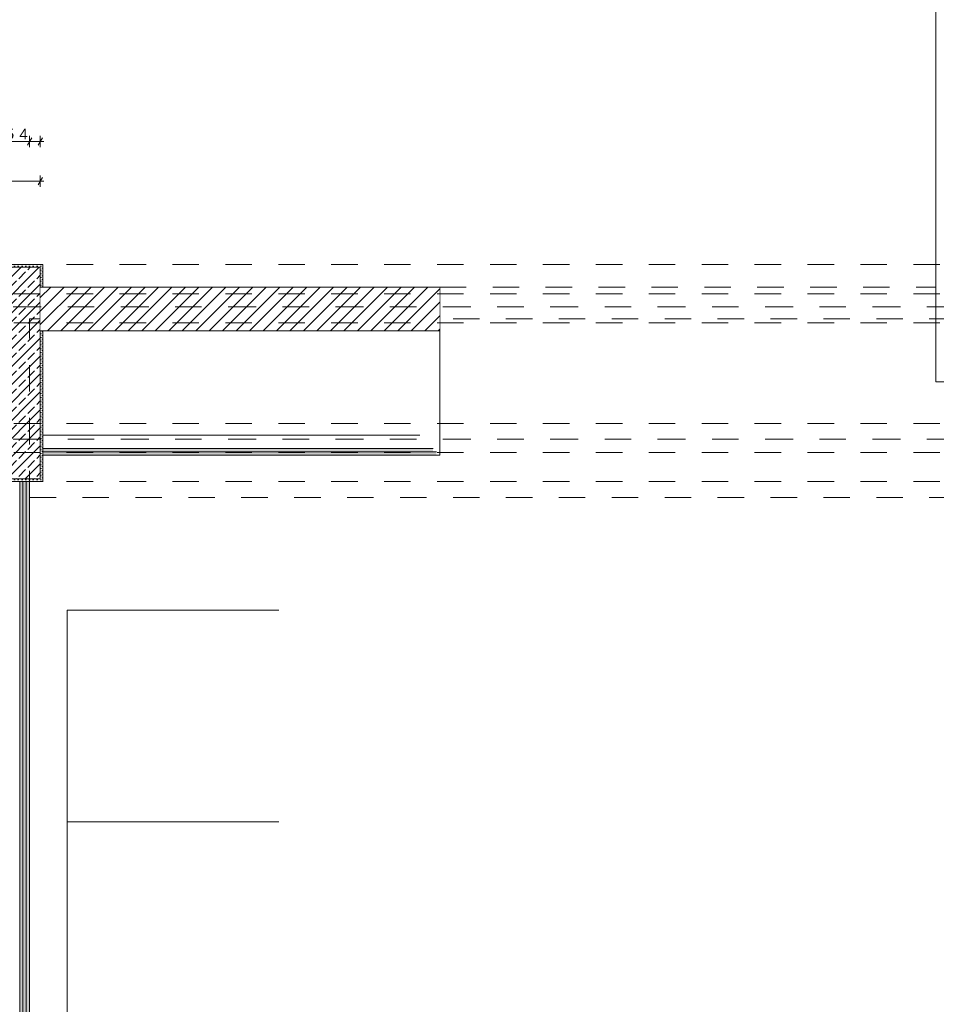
# Model space of a CAD drawing. Header units: metres. Extents: x -3.5 to 65.3, y -10.9 to 16.7.
# Tile 161 of 165: x 47.4 to 50.9, y 3.2 to 6.9. Entities that reach past the tile are written whole.
import ezdxf

# ---------------------------------------------------------------- set-up
doc = ezdxf.new("R2010")
doc.units = ezdxf.units.M
doc.header["$MEASUREMENT"] = 0
for name, pattern in [('Achse', [0.08, 0.04, -0.02, 0, -0.02]), ('Strichlinie doppelt', [0.218722, 0.105833, -0.042333, 0.028222, -0.042333]), ('Strichlinie eng', [0.046, 0.03, -0.016]), ('Untersicht', [0.04, 0.03, -0.01]), ('Wipeout_Contour', [1, 0, -1])]:
    doc.linetypes.add(name, pattern=pattern)
for name, color, linetype in [('102 - Bemaßung_ Beschriftung.Detail_ Ausschnitt', 7, 'Continuous'), ('451 - Universal.Achsen Raster', 7, 'Continuous'), ('605 - Struktur.Wand Innen', 7, 'Continuous'), ('606 - Struktur.Wand Innen Ausbau', 7, 'Continuous'), ('607 - Struktur.Stütze', 7, 'Continuous'), ('608 - Struktur.Träger', 7, 'Continuous'), ('650 - Abdeckung.Fußboden Aufbau', 7, 'Continuous'), ('653 - Abdeckung.TB Verkofferung', 7, 'Continuous'), ('701 - Einrichtung.Möbel', 7, 'Continuous')]:
    doc.layers.add(name, color=color, linetype=linetype)
doc.styles.add('ERSTELLTER_STIL_1', font='txt')
doc.dimstyles.new('ERSTELLTER_STIL__3', dxfattribs={"dimtxt": 0.04, "dimasz": 0.02128, "dimexe": 0.18, "dimexo": 0.0625, "dimgap": 0, "dimtad": 1, "dimtih": 1, "dimtoh": 1, "dimzin": 0, "dimdsep": 46, "dimtxsty": 'ERSTELLTER_STIL_1', "dimblk": 'ARROWHEAD_2', "dimblk1": 'ARROWHEAD_2', "dimblk2": 'ARROWHEAD_2', "dimcen": 0.09, "dimse1": 1, "dimse2": 1, "dimclrd": 7, "dimclre": 7, "dimclrt": 7, "dimazin": 0, "dimtfac": 1, "dimtdec": 4, "dimtmove": 0, "dimatfit": 3, "dimfxl": 1, "dimtolj": 1, "dimtzin": 0, "dimarcsym": 0})
pattern_1 = [(45, (0, 0), (-0.0070710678, 0.0070710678), [0, -0.01])]

# ---------------------------------------------------------------- blocks, each defined once
blk = doc.blocks.new('*D210')
at = {"layer": '102 - Bemaßung_ Beschriftung.Detail_ Ausschnitt', "color": 7, "linetype": 'Continuous', "lineweight": 5}
for p, q in [((47.1881, 6.339), (47.1719, 6.311)), ((47.18, 6.304), (47.18, 6.346)), ((47.18, 6.325), (47.48, 6.325)), ((47.4719, 6.311), (47.4881, 6.339)), ((47.48, 6.304), (47.48, 6.346)), ((47.48, 6.325), (47.4937, 6.325))]:
    blk.add_line(p, q, dxfattribs=at)
at = {"layer": '102 - Bemaßung_ Beschriftung.Detail_ Ausschnitt', "color": 7, "lineweight": 5, "insert": (47.2996, 6.333), "char_height": 0.04, "attachment_point": 7, "style": 'ERSTELLTER_STIL_1'}
blk.add_mtext('\\A1;{\\pql;\\fArial|b0|i0|c0|p38;30}', dxfattribs=at)
blk = doc.blocks.new('ARROWHEAD_2')
at = {"color": 0, "linetype": 'Continuous', "lineweight": 0}
for p, q in [((0, 0), (-1, 0)), ((-0.38, -0.66), (0.38, 0.66))]:
    blk.add_line(p, q, dxfattribs=at)
blk = doc.blocks.new('*D237')
at = {"layer": '102 - Bemaßung_ Beschriftung.Detail_ Ausschnitt', "color": 7, "linetype": 'Continuous', "lineweight": 5}
for p, q in [((47.2981, 6.489), (47.2819, 6.461)), ((47.29, 6.454), (47.29, 6.496)), ((47.29, 6.475), (47.44, 6.475)), ((47.4481, 6.489), (47.4319, 6.461)), ((47.44, 6.454), (47.44, 6.496))]:
    blk.add_line(p, q, dxfattribs=at)
at = {"layer": '102 - Bemaßung_ Beschriftung.Detail_ Ausschnitt', "color": 7, "lineweight": 5, "char_height": 0.04, "attachment_point": 7, "style": 'ERSTELLTER_STIL_1'}
for s, insert in [('\\A1;{\\pql;\\fArial|b0|i0|c0|p38;15}', (47.3195, 6.483)), ('\\A1;{\\pql;\\fArial|b0|i0|c0|p38;4}', (47.4015, 6.483))]:
    blk.add_mtext(s, dxfattribs=dict(at, insert=insert))
blk = doc.blocks.new('*D238')
at = {"layer": '102 - Bemaßung_ Beschriftung.Detail_ Ausschnitt', "color": 7, "linetype": 'Continuous', "lineweight": 5}
for p, q in [((47.4481, 6.489), (47.4319, 6.461)), ((47.44, 6.454), (47.44, 6.496)), ((47.44, 6.475), (47.48, 6.475)), ((47.4719, 6.461), (47.4881, 6.489)), ((47.48, 6.454), (47.48, 6.496)), ((47.48, 6.475), (47.4937, 6.475))]:
    blk.add_line(p, q, dxfattribs=at)

msp = doc.modelspace()

# ---------------------------------------------------------------- hatches: boundary and pattern name
at = {"layer": '605 - Struktur.Wand Innen', "linetype": 'Continuous', "lineweight": 0, "true_color": 0x000000}
h = msp.add_hatch(dxfattribs=at)
h.set_pattern_fill('Gips_0001', color=18, style=0, pattern_type=2)
h.set_pattern_definition(pattern_1)
h.paths.add_polyline_path([(47.4025, 5.19), (47.4025, 1.98), (47.415, 1.98), (47.415, 5.19)])
h = msp.add_hatch(dxfattribs=at)
h.set_pattern_fill('Gips_0001', color=18, style=0, pattern_type=2)
h.set_pattern_definition(pattern_1)
h.paths.add_polyline_path([(47.415, 5.19), (47.415, 1.98), (47.4275, 1.98), (47.4275, 5.19)])
h = msp.add_hatch(dxfattribs=at)
h.set_pattern_fill('Gips_0001', color=18, style=0, pattern_type=2)
h.set_pattern_definition(pattern_1)
h.paths.add_polyline_path([(47.44, 5.19), (47.4275, 5.19), (47.4275, 1.98), (47.44, 1.98)])
at = {"layer": '606 - Struktur.Wand Innen Ausbau', "linetype": 'Continuous', "lineweight": 0, "true_color": 0x000000}
h = msp.add_hatch(dxfattribs=at)
h.set_pattern_fill('Gips_0001', color=18, style=0, pattern_type=2)
h.set_pattern_definition(pattern_1)
h.paths.add_polyline_path([(47.49, 5.3025), (48.965, 5.3025), (48.965, 5.315), (47.49, 5.315)])
h = msp.add_hatch(dxfattribs=at)
h.set_pattern_fill('Gips_0001', color=18, style=0, pattern_type=2)
h.set_pattern_definition(pattern_1)
h.paths.add_polyline_path([(47.49, 5.29), (48.9775, 5.29), (48.9775, 5.3025), (47.49, 5.3025)])
at = {"layer": '607 - Struktur.Stütze', "linetype": 'Continuous', "lineweight": 0, "true_color": 0x000000}
h = msp.add_hatch(dxfattribs=at)
h.set_pattern_fill('Gips_0001', color=18, style=0, pattern_type=2)
h.set_pattern_definition(pattern_1)
h.paths.add_polyline_path([(47.49, 6.01), (47.17, 6.01), (47.17, 5.925), (47.18, 5.925), (47.18, 6), (47.48, 6), (47.48, 5.925), (47.49, 5.925)])
h = msp.add_hatch(dxfattribs=at)
h.set_pattern_fill('Beton__Stahlbeton_0001', color=18, style=0, pattern_type=2)
h.set_pattern_definition([(45, (0, 0), (-0.033941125, 0.033941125), []), (45, (-0.01697, 0.01697), (-0.033941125, 0.033941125), [0.036, -0.012])])
h.paths.add_polyline_path([(47.18, 5.2), (47.48, 5.2), (47.48, 6), (47.18, 6)])
h = msp.add_hatch(dxfattribs=at)
h.set_pattern_fill('Gips_0001', color=18, style=0, pattern_type=2)
h.set_pattern_definition(pattern_1)
h.paths.add_polyline_path([(47.18, 5.2), (47.18, 5.19), (47.49, 5.19), (47.49, 5.76), (47.48, 5.76), (47.48, 5.2)])

# ---------------------------------------------------------------- linework, layer by layer
at = {"layer": '451 - Universal.Achsen Raster', "color": 160, "linetype": 'Strichlinie doppelt', "lineweight": 9, "true_color": 0x3232ff}
msp.add_line((64.935, 5.35), (-3.175, 5.35), dxfattribs=at)
at = {"layer": '605 - Struktur.Wand Innen', "color": 7, "linetype": 'Continuous', "lineweight": 5}
for p, q in [((47.4025, 1.98), (47.4025, 5.19)), ((47.415, 1.98), (47.415, 5.19)), ((47.4275, 1.98), (47.4275, 5.19))]:
    msp.add_line(p, q, dxfattribs=at)
at = {"layer": '605 - Struktur.Wand Innen', "color": 7, "linetype": 'Continuous', "lineweight": 5, "flags": 128}
msp.add_lwpolyline([(47.44, 1.98), (47.44, 5.19)], dxfattribs=at)
at = {"layer": '606 - Struktur.Wand Innen Ausbau', "color": 7, "linetype": 'Continuous', "lineweight": 5}
for p, q in [((47.49, 5.315), (48.915, 5.315)), ((47.49, 5.3025), (48.965, 5.3025)), ((48.915, 5.315), (48.965, 5.315)), ((48.965, 5.3025), (48.9775, 5.3025))]:
    msp.add_line(p, q, dxfattribs=at)
at = {"layer": '606 - Struktur.Wand Innen Ausbau', "color": 7, "linetype": 'Continuous', "lineweight": 5, "flags": 128}
for points in [[(48.915, 5.365), (47.49, 5.365)], [(47.49, 5.29), (48.9775, 5.29)]]:
    msp.add_lwpolyline(points, dxfattribs=at)
at = {"layer": '607 - Struktur.Stütze', "color": 7, "linetype": 'Continuous', "lineweight": 5, "flags": 128}
for points in [[(47.49, 5.925), (47.49, 6.01), (47.17, 6.01), (47.17, 5.925)], [(47.18, 5.19), (47.49, 5.19), (47.49, 5.76)]]:
    msp.add_lwpolyline(points, dxfattribs=at)
at = {"layer": '607 - Struktur.Stütze', "color": 7, "linetype": 'Continuous', "lineweight": 13, "flags": 128}
msp.add_lwpolyline([(47.18, 5.2), (47.48, 5.2), (47.48, 6), (47.18, 6)], close=True, dxfattribs=at)
at = {"layer": '608 - Struktur.Träger', "color": 7, "linetype": 'Untersicht', "lineweight": 13}
for p, q in [((0.38, 6.01), (61.88, 6.01)), ((0.38, 5.41), (61.88, 5.41)), ((0.38, 5.19), (61.88, 5.19))]:
    msp.add_line(p, q, dxfattribs=at)
at = {"layer": '608 - Struktur.Träger', "color": 7, "linetype": 'Achse', "lineweight": 9}
msp.add_line((0.38, 5.3), (61.88, 5.3), dxfattribs=at)
at = {"layer": '650 - Abdeckung.Fußboden Aufbau', "color": 7, "linetype": 'Continuous', "lineweight": 13, "flags": 128}
for points in [[(50.865, 5.925), (50.865, 8.09), (50.77, 8.09), (50.77, 8.51), (50.83, 8.51), (50.83, 8.585), (49.03, 8.585), (49.03, 8.725), (47.41, 8.725), (47.41, 8.51), (47.49, 8.51), (47.49, 8.09), (47.17, 8.09), (47.17, 8.105), (45.97, 8.105), (45.97, 8.24)], [(47.17, 5.925), (47.17, 6.01), (47.49, 6.01), (47.49, 5.925), (48.99, 5.925)], [(48.99, 5.925), (48.99, 5.29), (47.49, 5.29), (47.49, 5.19), (47.44, 5.19)], [(48.99, 5.925), (48.99, 5.29), (47.49, 5.29), (47.49, 5.19), (47.44, 5.19)], [(48.99, 5.925), (48.99, 5.29), (47.49, 5.29), (47.49, 5.19), (47.44, 5.19)], [(51.04, 5.5675), (50.865, 5.5675), (50.865, 5.925)], [(51.04, 5.5675), (50.865, 5.5675), (50.865, 5.925)], [(51.04, 5.5675), (50.865, 5.5675), (50.865, 5.925)], [(47.44, 5.19), (47.44, 0.71), (47.49, 0.71), (47.49, 0.255), (50.77, 0.255), (50.77, 0.71), (51.97, 0.71)], [(47.44, 5.19), (47.44, 0.71), (47.49, 0.71), (47.49, 0.255), (50.77, 0.255), (50.77, 0.71), (51.97, 0.71)], [(47.44, 5.19), (47.44, 0.71), (47.49, 0.71), (47.49, 0.255), (50.77, 0.255), (50.77, 0.71), (51.97, 0.71)]]:
    msp.add_lwpolyline(points, dxfattribs=at)
at = {"layer": '650 - Abdeckung.Fußboden Aufbau', "color": 7, "linetype": 'Strichlinie eng', "lineweight": 13, "flags": 128}
msp.add_lwpolyline([(48.99, 5.925), (50.865, 5.925)], dxfattribs=at)
at = {"layer": '653 - Abdeckung.TB Verkofferung', "color": 7, "linetype": 'Untersicht', "lineweight": 9}
for p, q in [((47.44, 5.805), (51.04, 5.805)), ((47.44, 5.1305), (47.44, 5.805)), ((47.44, 5.1305), (51.04, 5.1305))]:
    msp.add_line(p, q, dxfattribs=at)
at = {"layer": '701 - Einrichtung.Möbel', "color": 252, "linetype": 'Continuous', "lineweight": 13, "true_color": 0x919191}
for p, q in [((47.5819, 3.9049), (47.5819, 4.7049)), ((47.5819, 4.7049), (48.3819, 4.7049)), ((48.3819, 3.9049), (47.5819, 3.9049)), ((47.5819, 3.9049), (47.5819, 3.1049)), ((48.3819, 3.9049), (47.5819, 3.9049))]:
    msp.add_line(p, q, dxfattribs=at)

# ---------------------------------------------------------------- dimensions: what is measured, and where the dimension line sits
at = {"layer": '102 - Bemaßung_ Beschriftung.Detail_ Ausschnitt', "color": 7, "linetype": 'Continuous', "lineweight": 5}
for base, p1, p2, picture, middle in [((47.44, 6.475), (47.29, 5.19), (47.44, 5.19), '*D237', (47.35, 6.503)), ((47.48, 6.325), (47.18, 6), (47.48, 6), '*D210', (47.3301, 6.353))]:
    dim = msp.add_linear_dim(base=base, p1=p1, p2=p2, dimstyle='ERSTELLTER_STIL__3', dxfattribs=at)
    dim.commit()
    dim.dimension.update_dxf_attribs({"geometry": picture, "text_midpoint": middle, "dimtype": 160})

# ---------------------------------------------------------------- next in the draw order: wipeouts: each hides what was drawn before it
at = {"color": 254, "linetype": 'Wipeout_Contour', "lineweight": 0, "ltscale": 194.356949}
msp.add_wipeout([(48.99, 5.925), (47.48, 5.925), (47.48, 5.76), (48.99, 5.76)], dxfattribs=at).dxf.layer = '605 - Struktur.Wand Innen'

# ---------------------------------------------------------------- next in the draw order: hatches: boundary and pattern name
at = {"layer": '605 - Struktur.Wand Innen', "linetype": 'Continuous', "lineweight": 0, "true_color": 0x000000}
h = msp.add_hatch(dxfattribs=at)
h.set_pattern_fill('MW_Ziegel_0001', color=18, style=0, pattern_type=2)
h.set_pattern_definition([(45, (0, 0), (-0.025455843, 0.025455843), [])])
h.paths.add_polyline_path([(48.99, 5.925), (47.48, 5.925), (47.48, 5.76), (48.99, 5.76)])

# ---------------------------------------------------------------- next in the draw order: linework, layer by layer
at = {"layer": '451 - Universal.Achsen Raster', "color": 160, "linetype": 'Strichlinie doppelt', "lineweight": 9, "true_color": 0x3232ff}
msp.add_line((64.935, 5.85), (-3.175, 5.85), dxfattribs=at)
at = {"layer": '605 - Struktur.Wand Innen', "color": 7, "linetype": 'Continuous', "lineweight": 18, "flags": 128}
for points in [[(48.99, 5.925), (47.48, 5.925)], [(47.48, 5.76), (48.99, 5.76)]]:
    msp.add_lwpolyline(points, dxfattribs=at)
at = {"layer": '608 - Struktur.Träger', "color": 7, "linetype": 'Achse', "lineweight": 9}
msp.add_line((0.38, 5.9), (61.88, 5.9), dxfattribs=at)
at = {"layer": '608 - Struktur.Träger', "color": 7, "linetype": 'Untersicht', "lineweight": 13}
msp.add_line((0.38, 5.79), (61.88, 5.79), dxfattribs=at)

# ---------------------------------------------------------------- next in the draw order: dimensions: what is measured, and where the dimension line sits
at = {"layer": '102 - Bemaßung_ Beschriftung.Detail_ Ausschnitt', "color": 7, "linetype": 'Continuous', "lineweight": 5}
dim = msp.add_linear_dim(base=(47.48, 6.475), p1=(47.44, 5.19), p2=(47.48, 5.2), dimstyle='ERSTELLTER_STIL__3', dxfattribs=at)
dim.commit()
dim.dimension.update_dxf_attribs({"geometry": '*D238', "text_midpoint": (47.4168, 6.503), "dimtype": 160})

doc.saveas('drawing.dxf')
